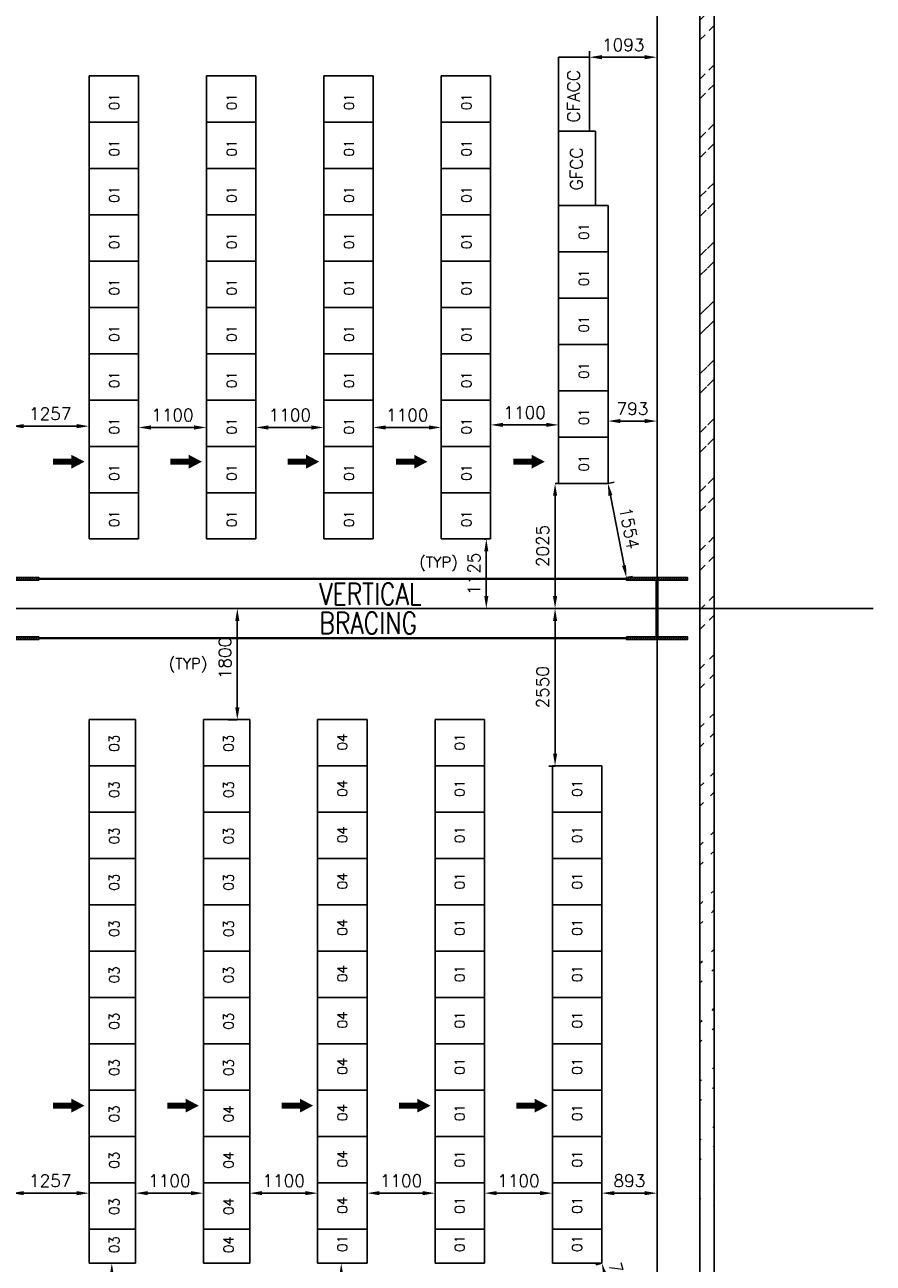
# Model space of a CAD drawing. Extents: x 361682 to 759535, y 756798 to 1113679.
# Tile 49 of 80: x 578193 to 591927, y 963959 to 984009. Entities that reach past the tile are written whole.
import ezdxf

# ---------------------------------------------------------------- set-up
doc = ezdxf.new("R2010")
doc.units = 0
doc.header["$LTSCALE"] = 700
doc.header["$MEASUREMENT"] = 0
doc.header["$PDMODE"] = 2
doc.header["$PDSIZE"] = -1
doc.linetypes.add('CENTER', pattern=[2, 1.25, -0.25, 0.25, -0.25])
doc.layers.get('0').update_dxf_attribs({"linetype": 'CONTINUOUS'})
doc.layers.get('DEFPOINTS').update_dxf_attribs({"linetype": 'CONTINUOUS'})
for name, color, linetype in [('BRACING', 7, 'CONTINUOUS'), ('CEN', 2, 'CENTER'), ('COL', 1, 'CONTINUOUS'), ('DIM', 4, 'CONTINUOUS'), ('GRID', 9, 'CONTINUOUS'), ('PNL', 6, 'CONTINUOUS'), ('PNLDIM', 6, 'CONTINUOUS'), ('PNLTXT', 2, 'CONTINUOUS'), ('TEXT', 4, 'CONTINUOUS'), ('WALL', 7, 'CONTINUOUS')]:
    doc.layers.add(name, color=color, linetype=linetype)
doc.styles.add('ROMANS', font='romans.shx')
doc.dimstyles.new('STANDARD$0', dxfattribs={"dimtxt": 200, "dimasz": 200, "dimexe": 0, "dimexo": 100, "dimgap": 100, "dimtad": 1, "dimdec": 0, "dimzin": 0, "dimdsep": 46, "dimtxsty": 'ROMANS', "dimcen": 0.09, "dimclrd": 256, "dimclre": 256, "dimclrt": 256, "dimadec": 0, "dimazin": 0, "dimtfac": 1, "dimtdec": 0, "dimtmove": 0, "dimatfit": 3, "dimfxl": 1, "dimtolj": 1, "dimtzin": 0, "dimlwd": -1, "dimlwe": -1, "dimarcsym": 0})

# ---------------------------------------------------------------- blocks, each defined once
blk = doc.blocks.new('*D1947')
at = {"layer": 'DEFPOINTS', "color": 0, "transparency": 16777216}
for p in [(587534, 965094), (588427, 965094), (588427, 964794)]:
    blk.add_point(p, dxfattribs=at)
at = {"layer": 'PNLDIM', "transparency": 16777216}
for p, q in [((587534, 965194), (587534, 965094)), ((587734, 965094), (588227, 965094)), ((588427, 964894), (588427, 965094))]:
    blk.add_line(p, q, dxfattribs=at)
for points in [[(587734, 965127), (587734, 965061), (587534, 965094)], [(588227, 965127), (588227, 965061), (588427, 965094)]]:
    blk.add_solid(points, dxfattribs=at)
at = {"layer": 'PNLDIM', "transparency": 16777216, "insert": (587980, 965294), "char_height": 200, "attachment_point": 5, "style": 'ROMANS'}
blk.add_mtext('\\A1;893', dxfattribs=at)
blk = doc.blocks.new('*D1948')
at = {"layer": 'DEFPOINTS', "color": 0, "transparency": 16777216}
for p in [(585634, 965094), (585634, 965094), (586734, 965094)]:
    blk.add_point(p, dxfattribs=at)
at = {"layer": 'PNLDIM', "transparency": 16777216}
for p, q in [((585634, 965194), (585634, 965094)), ((586534, 965094), (585834, 965094)), ((586734, 965194), (586734, 965094))]:
    blk.add_line(p, q, dxfattribs=at)
for points in [[(585834, 965127), (585834, 965061), (585634, 965094)], [(586534, 965127), (586534, 965061), (586734, 965094)]]:
    blk.add_solid(points, dxfattribs=at)
at = {"layer": 'PNLDIM', "transparency": 16777216, "insert": (586184, 965294), "char_height": 200, "attachment_point": 5, "style": 'ROMANS'}
blk.add_mtext('\\A1;1100', dxfattribs=at)
blk = doc.blocks.new('*D1949')
at = {"layer": 'DEFPOINTS', "color": 0, "transparency": 16777216}
for p in [(583734, 965094), (583734, 965094), (584834, 965094)]:
    blk.add_point(p, dxfattribs=at)
at = {"layer": 'PNLDIM', "transparency": 16777216}
for p, q in [((583734, 965194), (583734, 965094)), ((584634, 965094), (583934, 965094)), ((584834, 965194), (584834, 965094))]:
    blk.add_line(p, q, dxfattribs=at)
for points in [[(583934, 965127), (583934, 965061), (583734, 965094)], [(584634, 965127), (584634, 965061), (584834, 965094)]]:
    blk.add_solid(points, dxfattribs=at)
at = {"layer": 'PNLDIM', "transparency": 16777216, "insert": (584284, 965294), "char_height": 200, "attachment_point": 5, "style": 'ROMANS'}
blk.add_mtext('\\A1;1100', dxfattribs=at)
blk = doc.blocks.new('*D1950')
at = {"layer": 'DEFPOINTS', "color": 0, "transparency": 16777216}
for p in [(581834, 965094), (581834, 965094), (582934, 965094)]:
    blk.add_point(p, dxfattribs=at)
at = {"layer": 'PNLDIM', "transparency": 16777216}
for p, q in [((581834, 965194), (581834, 965094)), ((582734, 965094), (582034, 965094)), ((582934, 965194), (582934, 965094))]:
    blk.add_line(p, q, dxfattribs=at)
for points in [[(582034, 965127), (582034, 965061), (581834, 965094)], [(582734, 965127), (582734, 965061), (582934, 965094)]]:
    blk.add_solid(points, dxfattribs=at)
at = {"layer": 'PNLDIM', "transparency": 16777216, "insert": (582384, 965294), "char_height": 200, "attachment_point": 5, "style": 'ROMANS'}
blk.add_mtext('\\A1;1100', dxfattribs=at)
blk = doc.blocks.new('*D1951')
at = {"layer": 'DEFPOINTS', "color": 0, "transparency": 16777216}
for p in [(579984, 965094), (579984, 965094), (581084, 965094)]:
    blk.add_point(p, dxfattribs=at)
at = {"layer": 'PNLDIM', "transparency": 16777216}
for p, q in [((579984, 965194), (579984, 965094)), ((580884, 965094), (580184, 965094)), ((581084, 965194), (581084, 965094))]:
    blk.add_line(p, q, dxfattribs=at)
for points in [[(580184, 965127), (580184, 965061), (579984, 965094)], [(580884, 965127), (580884, 965061), (581084, 965094)]]:
    blk.add_solid(points, dxfattribs=at)
at = {"layer": 'PNLDIM', "transparency": 16777216, "insert": (580534, 965294), "char_height": 200, "attachment_point": 5, "style": 'ROMANS'}
blk.add_mtext('\\A1;1100', dxfattribs=at)
blk = doc.blocks.new('*D1952')
at = {"layer": 'DEFPOINTS', "color": 0, "transparency": 16777216}
for p in [(577977, 965094), (579234, 965094), (577977, 964865)]:
    blk.add_point(p, dxfattribs=at)
at = {"layer": 'PNLDIM', "transparency": 16777216}
for p, q in [((577977, 964965), (577977, 965094)), ((579034, 965094), (578177, 965094)), ((579234, 965194), (579234, 965094))]:
    blk.add_line(p, q, dxfattribs=at)
for points in [[(578177, 965127), (578177, 965061), (577977, 965094)], [(579034, 965127), (579034, 965061), (579234, 965094)]]:
    blk.add_solid(points, dxfattribs=at)
at = {"layer": 'PNLDIM', "transparency": 16777216, "insert": (578605, 965294), "char_height": 200, "attachment_point": 5, "style": 'ROMANS'}
blk.add_mtext('\\A1;1257', dxfattribs=at)
blk = doc.blocks.new('*D1953')
at = {"layer": 'DEFPOINTS', "color": 0, "transparency": 16777216}
for p in [(587634, 977594), (587634, 977594), (588427, 977369)]:
    blk.add_point(p, dxfattribs=at)
at = {"layer": 'PNLDIM', "transparency": 16777216}
for p, q in [((587634, 977694), (587634, 977594)), ((588227, 977594), (587834, 977594)), ((588427, 977469), (588427, 977594))]:
    blk.add_line(p, q, dxfattribs=at)
for points in [[(587834, 977627), (587834, 977560), (587634, 977594)], [(588227, 977627), (588227, 977560), (588427, 977594)]]:
    blk.add_solid(points, dxfattribs=at)
at = {"layer": 'PNLDIM', "transparency": 16777216, "insert": (588030, 977794), "char_height": 200, "attachment_point": 5, "style": 'ROMANS'}
blk.add_mtext('\\A1;793', dxfattribs=at)
blk = doc.blocks.new('*D1954')
at = {"layer": 'DEFPOINTS', "color": 0, "transparency": 16777216}
for p in [(586834, 977764), (585734, 977532), (585734, 977398)]:
    blk.add_point(p, dxfattribs=at)
at = {"layer": 'PNLDIM', "transparency": 16777216}
for p, q in [((586834, 977664), (586834, 977532)), ((585734, 977498), (585734, 977532)), ((586634, 977532), (585934, 977532))]:
    blk.add_line(p, q, dxfattribs=at)
for points in [[(585934, 977565), (585934, 977499), (585734, 977532)], [(586634, 977565), (586634, 977499), (586834, 977532)]]:
    blk.add_solid(points, dxfattribs=at)
at = {"layer": 'PNLDIM', "transparency": 16777216, "insert": (586284, 977732), "char_height": 200, "attachment_point": 5, "style": 'ROMANS'}
blk.add_mtext('\\A1;1100', dxfattribs=at)
blk = doc.blocks.new('*D1955')
at = {"layer": 'DEFPOINTS', "color": 0, "transparency": 16777216}
for p in [(583834, 977490), (583834, 977490), (584934, 977490)]:
    blk.add_point(p, dxfattribs=at)
at = {"layer": 'PNLDIM', "transparency": 16777216}
for p, q in [((583834, 977590), (583834, 977490)), ((584734, 977490), (584034, 977490)), ((584934, 977590), (584934, 977490))]:
    blk.add_line(p, q, dxfattribs=at)
for points in [[(584034, 977523), (584034, 977456), (583834, 977490)], [(584734, 977523), (584734, 977456), (584934, 977490)]]:
    blk.add_solid(points, dxfattribs=at)
at = {"layer": 'PNLDIM', "transparency": 16777216, "insert": (584384, 977690), "char_height": 200, "attachment_point": 5, "style": 'ROMANS'}
blk.add_mtext('\\A1;1100', dxfattribs=at)
blk = doc.blocks.new('*D1956')
at = {"layer": 'DEFPOINTS', "color": 0, "transparency": 16777216}
for p in [(581934, 977490), (581934, 977490), (583034, 977490)]:
    blk.add_point(p, dxfattribs=at)
at = {"layer": 'PNLDIM', "transparency": 16777216}
for p, q in [((581934, 977590), (581934, 977490)), ((582834, 977490), (582134, 977490)), ((583034, 977590), (583034, 977490))]:
    blk.add_line(p, q, dxfattribs=at)
for points in [[(582134, 977523), (582134, 977456), (581934, 977490)], [(582834, 977523), (582834, 977456), (583034, 977490)]]:
    blk.add_solid(points, dxfattribs=at)
at = {"layer": 'PNLDIM', "transparency": 16777216, "insert": (582484, 977690), "char_height": 200, "attachment_point": 5, "style": 'ROMANS'}
blk.add_mtext('\\A1;1100', dxfattribs=at)
blk = doc.blocks.new('*D1957')
at = {"layer": 'DEFPOINTS', "color": 0, "transparency": 16777216}
for p in [(580034, 977490), (580034, 977490), (581134, 977490)]:
    blk.add_point(p, dxfattribs=at)
at = {"layer": 'PNLDIM', "transparency": 16777216}
for p, q in [((580034, 977590), (580034, 977490)), ((580934, 977490), (580234, 977490)), ((581134, 977590), (581134, 977490))]:
    blk.add_line(p, q, dxfattribs=at)
for points in [[(580234, 977523), (580234, 977456), (580034, 977490)], [(580934, 977523), (580934, 977456), (581134, 977490)]]:
    blk.add_solid(points, dxfattribs=at)
at = {"layer": 'PNLDIM', "transparency": 16777216, "insert": (580584, 977690), "char_height": 200, "attachment_point": 5, "style": 'ROMANS'}
blk.add_mtext('\\A1;1100', dxfattribs=at)
blk = doc.blocks.new('*D1958')
at = {"layer": 'DEFPOINTS', "color": 0, "transparency": 16777216}
for p in [(577977, 977511), (577977, 977511), (579234, 977490)]:
    blk.add_point(p, dxfattribs=at)
at = {"layer": 'PNLDIM', "transparency": 16777216}
for p, q in [((577977, 977611), (577977, 977511)), ((579034, 977511), (578177, 977511)), ((579234, 977590), (579234, 977511))]:
    blk.add_line(p, q, dxfattribs=at)
for points in [[(578177, 977545), (578177, 977478), (577977, 977511)], [(579034, 977545), (579034, 977478), (579234, 977511)]]:
    blk.add_solid(points, dxfattribs=at)
at = {"layer": 'PNLDIM', "transparency": 16777216, "insert": (578605, 977711), "char_height": 200, "attachment_point": 5, "style": 'ROMANS'}
blk.add_mtext('\\A1;1257', dxfattribs=at)
blk = doc.blocks.new('*D1959')
at = {"layer": 'DEFPOINTS', "color": 0, "transparency": 16777216}
for p in [(586527, 974559), (586777, 974559), (586777, 972009)]:
    blk.add_point(p, dxfattribs=at)
at = {"layer": 'PNLDIM', "transparency": 16777216}
for p, q in [((586627, 974559), (586777, 974559)), ((586777, 972209), (586777, 974359)), ((586677, 972009), (586777, 972009))]:
    blk.add_line(p, q, dxfattribs=at)
for points in [[(586744, 974359), (586810, 974359), (586777, 974559)], [(586744, 972209), (586810, 972209), (586777, 972009)]]:
    blk.add_solid(points, dxfattribs=at)
at = {"layer": 'PNLDIM', "transparency": 16777216, "insert": (586577, 973284), "char_height": 200, "attachment_point": 5, "rotation": 90, "style": 'ROMANS'}
blk.add_mtext('\\A1;2550', dxfattribs=at)
blk = doc.blocks.new('*D1960')
at = {"layer": 'DEFPOINTS', "color": 0, "transparency": 16777216}
for p in [(581180, 974559), (581633, 974559), (581387, 972759)]:
    blk.add_point(p, dxfattribs=at)
at = {"layer": 'PNLDIM', "transparency": 16777216}
for p, q in [((581280, 974559), (581633, 974559)), ((581633, 972959), (581633, 974359)), ((581487, 972759), (581633, 972759))]:
    blk.add_line(p, q, dxfattribs=at)
for points in [[(581600, 974359), (581667, 974359), (581633, 974559)], [(581600, 972959), (581667, 972959), (581633, 972759)]]:
    blk.add_solid(points, dxfattribs=at)
at = {"layer": 'PNLDIM', "transparency": 16777216, "insert": (581433, 973759), "char_height": 200, "attachment_point": 5, "rotation": 90, "style": 'ROMANS'}
blk.add_mtext('\\A1;1800', dxfattribs=at)
blk = doc.blocks.new('*D1961')
at = {"layer": 'DEFPOINTS', "color": 0, "transparency": 16777216}
for p in [(583369, 963959), (583316, 962559), (583489, 962559)]:
    blk.add_point(p, dxfattribs=at)
at = {"layer": 'PNLDIM', "transparency": 16777216}
for p, q in [((583269, 963959), (583316, 963959)), ((583316, 963759), (583316, 962759)), ((583389, 962559), (583316, 962559))]:
    blk.add_line(p, q, dxfattribs=at)
for points in [[(583283, 963759), (583349, 963759), (583316, 963959)], [(583283, 962759), (583349, 962759), (583316, 962559)]]:
    blk.add_solid(points, dxfattribs=at)
at = {"layer": 'PNLDIM', "transparency": 16777216, "insert": (583116, 963259), "char_height": 200, "attachment_point": 5, "rotation": 90, "style": 'ROMANS'}
blk.add_mtext('\\A1;1400', dxfattribs=at)
blk = doc.blocks.new('*D1962')
at = {"layer": 'DEFPOINTS', "color": 0, "transparency": 16777216}
for p in [(587534, 963959), (587534, 963959), (587732, 963259)]:
    blk.add_point(p, dxfattribs=at)
at = {"layer": 'PNLDIM', "transparency": 16777216}
for p, q in [((587438, 963932), (587534, 963959)), ((587677, 963452), (587588, 963767)), ((587636, 963232), (587732, 963259))]:
    blk.add_line(p, q, dxfattribs=at)
for points in [[(587620, 963776), (587556, 963758), (587534, 963959)], [(587709, 963461), (587645, 963443), (587732, 963259)]]:
    blk.add_solid(points, dxfattribs=at)
at = {"layer": 'PNLDIM', "transparency": 16777216, "insert": (587808, 963724), "char_height": 200, "attachment_point": 5, "rotation": 285.7939, "style": 'ROMANS'}
blk.add_mtext('\\A1;727', dxfattribs=at)
blk = doc.blocks.new('*D1617')
at = {"layer": 'DEFPOINTS', "color": 0, "transparency": 16777216}
for p in [(587334, 983484), (588427, 983484), (588427, 983484)]:
    blk.add_point(p, dxfattribs=at)
at = {"layer": 'PNLDIM', "transparency": 16777216}
for p, q in [((587334, 983584), (587334, 983484)), ((587534, 983484), (588227, 983484)), ((588427, 983584), (588427, 983484))]:
    blk.add_line(p, q, dxfattribs=at)
for points in [[(587534, 983518), (587534, 983451), (587334, 983484)], [(588227, 983518), (588227, 983451), (588427, 983484)]]:
    blk.add_solid(points, dxfattribs=at)
at = {"layer": 'PNLDIM', "transparency": 16777216, "insert": (587880, 983684), "char_height": 200, "attachment_point": 5, "style": 'ROMANS'}
blk.add_mtext('\\A1;1093', dxfattribs=at)
blk = doc.blocks.new('*D1704')
at = {"layer": 'DEFPOINTS', "color": 0, "transparency": 16777216}
for p in [(579584, 963959), (579602, 962559), (579809, 962559)]:
    blk.add_point(p, dxfattribs=at)
at = {"layer": 'PNLDIM', "transparency": 16777216}
for p, q in [((579684, 963959), (579602, 963959)), ((579602, 963759), (579602, 962759)), ((579709, 962559), (579602, 962559))]:
    blk.add_line(p, q, dxfattribs=at)
for points in [[(579568, 963759), (579635, 963759), (579602, 963959)], [(579568, 962759), (579635, 962759), (579602, 962559)]]:
    blk.add_solid(points, dxfattribs=at)
at = {"layer": 'PNLDIM', "transparency": 16777216, "insert": (579402, 963259), "char_height": 200, "attachment_point": 5, "rotation": 90, "style": 'ROMANS'}
blk.add_mtext('\\A1;1400', dxfattribs=at)
blk = doc.blocks.new('*D1705')
at = {"layer": 'DEFPOINTS', "color": 0, "transparency": 16777216}
for p in [(579584, 963959), (579602, 962559), (579809, 962559)]:
    blk.add_point(p, dxfattribs=at)
at = {"layer": 'PNLDIM', "transparency": 16777216}
for p, q in [((579684, 963959), (579602, 963959)), ((579602, 963759), (579602, 962759)), ((579709, 962559), (579602, 962559))]:
    blk.add_line(p, q, dxfattribs=at)
for points in [[(579568, 963759), (579635, 963759), (579602, 963959)], [(579568, 962759), (579635, 962759), (579602, 962559)]]:
    blk.add_solid(points, dxfattribs=at)
at = {"layer": 'PNLDIM', "transparency": 16777216, "insert": (579402, 963259), "char_height": 200, "attachment_point": 5, "rotation": 90, "style": 'ROMANS'}
blk.add_mtext('\\A1;1400', dxfattribs=at)
blk = doc.blocks.new('*D1863')
at = {"layer": 'DEFPOINTS', "color": 0, "transparency": 16777216}
for p in [(585734, 975684), (585527, 974559), (585664, 974559)]:
    blk.add_point(p, dxfattribs=at)
at = {"layer": 'PNLDIM', "transparency": 16777216}
for p, q in [((585634, 975684), (585664, 975684)), ((585664, 975484), (585664, 974759)), ((585627, 974559), (585664, 974559))]:
    blk.add_line(p, q, dxfattribs=at)
for points in [[(585631, 975484), (585697, 975484), (585664, 975684)], [(585631, 974759), (585697, 974759), (585664, 974559)]]:
    blk.add_solid(points, dxfattribs=at)
at = {"layer": 'PNLDIM', "transparency": 16777216, "insert": (585464, 975122), "char_height": 200, "attachment_point": 5, "rotation": 90, "style": 'ROMANS'}
blk.add_mtext('\\A1;1125', dxfattribs=at)
blk = doc.blocks.new('*D1864')
at = {"layer": 'DEFPOINTS', "color": 0, "transparency": 16777216}
for p in [(587634, 976584), (587634, 976584), (587932, 975059)]:
    blk.add_point(p, dxfattribs=at)
at = {"layer": 'PNLDIM', "transparency": 16777216}
for p, q in [((587732, 976604), (587634, 976584)), ((587893, 975256), (587672, 976388)), ((588030, 975079), (587932, 975059))]:
    blk.add_line(p, q, dxfattribs=at)
for points in [[(587705, 976395), (587639, 976382), (587634, 976584)], [(587926, 975262), (587861, 975249), (587932, 975059)]]:
    blk.add_solid(points, dxfattribs=at)
at = {"layer": 'PNLDIM', "transparency": 16777216, "insert": (587979, 975860), "char_height": 200, "attachment_point": 5, "rotation": 281.0568, "style": 'ROMANS'}
blk.add_mtext('\\A1;1554', dxfattribs=at)
blk = doc.blocks.new('*D1868')
at = {"layer": 'DEFPOINTS', "color": 0, "transparency": 16777216}
for p in [(587234, 976584), (586777, 974559), (587234, 974559)]:
    blk.add_point(p, dxfattribs=at)
at = {"layer": 'PNLDIM', "transparency": 16777216}
for p, q in [((587134, 976584), (586777, 976584)), ((586777, 976384), (586777, 974759)), ((587134, 974559), (586777, 974559))]:
    blk.add_line(p, q, dxfattribs=at)
for points in [[(586744, 976384), (586810, 976384), (586777, 976584)], [(586744, 974759), (586810, 974759), (586777, 974559)]]:
    blk.add_solid(points, dxfattribs=at)
at = {"layer": 'PNLDIM', "transparency": 16777216, "insert": (586577, 975572), "char_height": 200, "attachment_point": 5, "rotation": 90, "style": 'ROMANS'}
blk.add_mtext('\\A1;2025', dxfattribs=at)
blk = doc.blocks.new('A$C459100B9')
at = {"layer": 'COL'}
h = blk.add_hatch(dxfattribs=at)
h.set_pattern_fill('ANSI31', color=256, scale=200, angle=180, style=0)
h.set_pattern_definition([(225, (-560004.63, -115195.517), (17.6776695, -17.6776695), [])])
h.paths.add_polyline_path([(495, 500), (0, 500), (0, 460), (14, 460), (495, 460)])
h.paths.add_polyline_path([(0, 500), (-495, 500), (-495, 460), (0, 460)])
h.paths.add_polyline_path([(14, 460), (0, 460), (0, 0), (14, 0)])
h.paths.add_polyline_path([(0, 460), (-14, 460), (-14, 0), (0, 0)])
h.paths.add_polyline_path([(14, 0), (0, 0), (0, -460), (14, -460)])
h.paths.add_polyline_path([(0, 0), (-14, 0), (-14, -460), (0, -460)])
h.paths.add_polyline_path([(495, -460), (0, -460), (0, -500), (495, -500)])
h.paths.add_polyline_path([(0, -460), (-14, -460), (-495, -460), (-495, -500), (0, -500)])
at = {"layer": 'CEN'}
for p, q in [((0, 500), (0, -500)), ((192, 0), (-192, 0))]:
    blk.add_line(p, q, dxfattribs=at)
at = {"layer": 'COL'}
for points in [[(-495, 500), (495, 500), (495, 460), (-495, 460)], [(-14, 460), (14, 460), (14, -460), (-14, -460)], [(-495, -460), (495, -460), (495, -500), (-495, -500)]]:
    blk.add_lwpolyline(points, close=True, dxfattribs=at)
blk = doc.blocks.new('A$C021D3BAE')
at = {"layer": 'DIM'}
blk.add_blockref('A$C459100B9', (0, 0), dxfattribs=at)

msp = doc.modelspace()

# ---------------------------------------------------------------- hatches: boundary and pattern name
h = msp.add_hatch()
h.set_pattern_fill('ANSI32', color=256, scale=1800, style=0)
h.set_pattern_definition([(45, (407461.04, 814834.2), (-477.297, 477.297), []), (45, (407779.2, 814834.2), (-477.297, 477.297), [])])
edge = h.paths.add_edge_path()
edge.add_line((589121.8, 963194.5), (589121.8, 995194.5))
edge.add_line((589351.8, 963424.5), (589351.8, 995424.5))

# ---------------------------------------------------------------- linework, layer by layer
at = {"layer": 'BRACING', "const_width": 40}
for points in [[(578421.8, 975039.5), (587931.8, 975039.5)], [(578421.8, 974079.5), (587931.8, 974079.5)]]:
    msp.add_lwpolyline(points, dxfattribs=at)
at = {"layer": 'GRID'}
for p, q in [((588426.8, 931735), (588426.8, 997057.2)), ((591926.8, 974559.5), (551626.8, 974559.5))]:
    msp.add_line(p, q, dxfattribs=at)
at = {"layer": 'PNL', "color": 2}
for p, q in [((586833.8, 983484.5), (587333.8, 983484.5)), ((586833.8, 982284.5), (586833.8, 983484.5)), ((587333.8, 982284.5), (587333.8, 983484.5)), ((580033.8, 983184.5), (579233.8, 983184.5)), ((579233.8, 975684.5), (579233.8, 983184.5)), ((580033.8, 975684.5), (580033.8, 983184.5)), ((581933.8, 983184.5), (581133.8, 983184.5)), ((581133.8, 975684.5), (581133.8, 983184.5)), ((581933.8, 975684.5), (581933.8, 983184.5)), ((583833.8, 983184.5), (583033.8, 983184.5)), ((583033.8, 975684.5), (583033.8, 983184.5)), ((583833.8, 975684.5), (583833.8, 983184.5)), ((585733.8, 983184.5), (584933.8, 983184.5)), ((584933.8, 975684.5), (584933.8, 983184.5)), ((585733.8, 975684.5), (585733.8, 983184.5)), ((580033.8, 982434.5), (579233.8, 982434.5)), ((581933.8, 982434.5), (581133.8, 982434.5)), ((583833.8, 982434.5), (583033.8, 982434.5)), ((585733.8, 982434.5), (584933.8, 982434.5)), ((586833.8, 982284.5), (587333.8, 982284.5)), ((587333.8, 982284.5), (586833.8, 982284.5)), ((586833.8, 982284.5), (587433.8, 982284.5)), ((586833.8, 981084.5), (586833.8, 982284.5)), ((587433.8, 981084.5), (587433.8, 982284.5)), ((580033.8, 981684.5), (579233.8, 981684.5)), ((581933.8, 981684.5), (581133.8, 981684.5)), ((583833.8, 981684.5), (583033.8, 981684.5)), ((585733.8, 981684.5), (584933.8, 981684.5)), ((586833.8, 981084.5), (586833.8, 976584.5)), ((587633.8, 981084.5), (586833.8, 981084.5)), ((586833.8, 981084.5), (587433.8, 981084.5)), ((587633.8, 976584.5), (587633.8, 981084.5)), ((580033.8, 980934.5), (579233.8, 980934.5)), ((581933.8, 980934.5), (581133.8, 980934.5)), ((583833.8, 980934.5), (583033.8, 980934.5)), ((585733.8, 980934.5), (584933.8, 980934.5)), ((587633.8, 980334.5), (586833.8, 980334.5)), ((586833.8, 980334.5), (587433.8, 980334.5)), ((580033.8, 980184.5), (579233.8, 980184.5)), ((581933.8, 980184.5), (581133.8, 980184.5)), ((583833.8, 980184.5), (583033.8, 980184.5)), ((585733.8, 980184.5), (584933.8, 980184.5)), ((587633.8, 979584.5), (586833.8, 979584.5)), ((580033.8, 979434.5), (579233.8, 979434.5)), ((581933.8, 979434.5), (581133.8, 979434.5)), ((583833.8, 979434.5), (583033.8, 979434.5)), ((585733.8, 979434.5), (584933.8, 979434.5)), ((580033.8, 978684.5), (579233.8, 978684.5)), ((581933.8, 978684.5), (581133.8, 978684.5)), ((583833.8, 978684.5), (583033.8, 978684.5)), ((585733.8, 978684.5), (584933.8, 978684.5)), ((587633.8, 978834.5), (586833.8, 978834.5)), ((587633.8, 978084.5), (586833.8, 978084.5)), ((580033.8, 977934.5), (579233.8, 977934.5)), ((581933.8, 977934.5), (581133.8, 977934.5)), ((583833.8, 977934.5), (583033.8, 977934.5)), ((585733.8, 977934.5), (584933.8, 977934.5)), ((587633.8, 977334.5), (586833.8, 977334.5)), ((580033.8, 977184.5), (579233.8, 977184.5)), ((581933.8, 977184.5), (581133.8, 977184.5)), ((583833.8, 977184.5), (583033.8, 977184.5)), ((585733.8, 977184.5), (584933.8, 977184.5)), ((587633.8, 976584.5), (586833.8, 976584.5)), ((580033.8, 976434.5), (579233.8, 976434.5)), ((581933.8, 976434.5), (581133.8, 976434.5)), ((583833.8, 976434.5), (583033.8, 976434.5)), ((585733.8, 976434.5), (584933.8, 976434.5)), ((580033.8, 975684.5), (579233.8, 975684.5)), ((581933.8, 975684.5), (581133.8, 975684.5)), ((583833.8, 975684.5), (583033.8, 975684.5)), ((585733.8, 975684.5), (584933.8, 975684.5)), ((579233.8, 963959.5), (579233.8, 972759.5)), ((579983.8, 972759.5), (579233.8, 972759.5)), ((579983.8, 963959.5), (579983.8, 972759.5)), ((581083.8, 963959.5), (581083.8, 972759.5)), ((581833.8, 972759.5), (581083.8, 972759.5)), ((581833.8, 963959.5), (581833.8, 972759.5)), ((582933.8, 963959.5), (582933.8, 972759.5)), ((583733.8, 972759.5), (582933.8, 972759.5)), ((583733.8, 963959.5), (583733.8, 972759.5)), ((584833.8, 963959.5), (584833.8, 972759.5)), ((585633.8, 972759.5), (584833.8, 972759.5)), ((585633.8, 963959.5), (585633.8, 972759.5)), ((583733.8, 972009.5), (582933.8, 972009.5)), ((585633.8, 972009.5), (584833.8, 972009.5)), ((586733.8, 972009.5), (586733.8, 963959.5)), ((587533.8, 972009.5), (586733.8, 972009.5)), ((587533.8, 963959.5), (587533.8, 972009.5)), ((583733.8, 971259.5), (582933.8, 971259.5)), ((585633.8, 971259.5), (584833.8, 971259.5)), ((587533.8, 971259.5), (586733.8, 971259.5)), ((583733.8, 970509.5), (582933.8, 970509.5)), ((585633.8, 970509.5), (584833.8, 970509.5)), ((587533.8, 970509.5), (586733.8, 970509.5)), ((583733.8, 969759.5), (582933.8, 969759.5)), ((585633.8, 969759.5), (584833.8, 969759.5)), ((587533.8, 969759.5), (586733.8, 969759.5)), ((581833.8, 969009.5), (581083.8, 969009.5)), ((583733.8, 969009.5), (582933.8, 969009.5)), ((585633.8, 969009.5), (584833.8, 969009.5)), ((587533.8, 969009.5), (586733.8, 969009.5)), ((581833.8, 968259.5), (581083.8, 968259.5)), ((583733.8, 968259.5), (582933.8, 968259.5)), ((585633.8, 968259.5), (584833.8, 968259.5)), ((587533.8, 968259.5), (586733.8, 968259.5)), ((586733.8, 968259.5), (587333.8, 968259.5)), ((581833.8, 967509.5), (581083.8, 967509.5)), ((583733.8, 967509.5), (582933.8, 967509.5)), ((585633.8, 967509.5), (584833.8, 967509.5)), ((587533.8, 967509.5), (586733.8, 967509.5)), ((581833.8, 966759.5), (581083.8, 966759.5)), ((583733.8, 966759.5), (582933.8, 966759.5)), ((585633.8, 966759.5), (584833.8, 966759.5)), ((587533.8, 966759.5), (586733.8, 966759.5)), ((581833.8, 966009.5), (581083.8, 966009.5)), ((583733.8, 966009.5), (582933.8, 966009.5)), ((585633.8, 966009.5), (584833.8, 966009.5)), ((587533.8, 966009.5), (586733.8, 966009.5)), ((579983.8, 965259.5), (579233.8, 965259.5)), ((581833.8, 965259.5), (581083.8, 965259.5)), ((583733.8, 965259.5), (582933.8, 965259.5)), ((585633.8, 965259.5), (584833.8, 965259.5)), ((587533.8, 965259.5), (586733.8, 965259.5)), ((579983.8, 964509.5), (579233.8, 964509.5)), ((581833.8, 964509.5), (581083.8, 964509.5)), ((583733.8, 964509.5), (582933.8, 964509.5)), ((585633.8, 964509.5), (584833.8, 964509.5)), ((587533.8, 964509.5), (586733.8, 964509.5)), ((579983.8, 963959.5), (579233.8, 963959.5)), ((581833.8, 963959.5), (581083.8, 963959.5)), ((583733.8, 963959.5), (582933.8, 963959.5)), ((585633.8, 963959.5), (584833.8, 963959.5)), ((587533.8, 963959.5), (586733.8, 963959.5))]:
    msp.add_line(p, q, dxfattribs=at)
at = {"layer": 'PNL', "color": 3}
for p, q in [((579983.8, 972009.5), (579233.8, 972009.5)), ((579983.8, 971259.5), (579233.8, 971259.5)), ((579983.8, 970509.5), (579233.8, 970509.5)), ((579983.8, 969759.5), (579233.8, 969759.5)), ((579983.8, 969009.5), (579233.8, 969009.5)), ((579983.8, 968259.5), (579233.8, 968259.5)), ((579983.8, 967509.5), (579233.8, 967509.5)), ((579983.8, 966759.5), (579233.8, 966759.5)), ((579983.8, 966009.5), (579233.8, 966009.5))]:
    msp.add_line(p, q, dxfattribs=at)
at = {"layer": 'PNL'}
for p, q in [((581833.8, 972009.5), (581083.8, 972009.5)), ((581833.8, 971259.5), (581083.8, 971259.5)), ((581833.8, 970509.5), (581083.8, 970509.5)), ((581833.8, 969759.5), (581083.8, 969759.5))]:
    msp.add_line(p, q, dxfattribs=at)
at = {"layer": 'PNL', "color": 7}
for points in [[(579160.2, 976935.8, 0, 225, 0), (578946.9, 976935.8, 225, 225, 0)], [(581060.2, 976935.8, 0, 225, 0), (580846.9, 976935.8, 225, 225, 0)], [(582960.2, 976935.8, 0, 225, 0), (582746.9, 976935.8, 225, 225, 0)], [(584710.2, 976935.8, 0, 225, 0), (584496.9, 976935.8, 225, 225, 0)], [(586610.2, 976935.8, 0, 225, 0), (586396.9, 976935.8, 225, 225, 0)], [(579160.2, 966510.8, 0, 225, 0), (578946.9, 966510.8, 225, 225, 0)], [(581010.2, 966510.8, 0, 225, 0), (580796.9, 966510.8, 225, 225, 0)], [(582860.2, 966510.8, 0, 225, 0), (582646.9, 966510.8, 225, 225, 0)], [(584760.2, 966510.8, 0, 225, 0), (584546.9, 966510.8, 225, 225, 0)], [(586660.2, 966510.8, 0, 225, 0), (586446.9, 966510.8, 225, 225, 0)]]:
    msp.add_lwpolyline(points, format="xyseb", dxfattribs=at)
at = {"layer": 'PNL', "color": 7, "const_width": 100}
for points in [[(578946.9, 976935.8), (578649.7, 976935.8)], [(580846.9, 976935.8), (580549.7, 976935.8)], [(582746.9, 976935.8), (582449.7, 976935.8)], [(584496.9, 976935.8), (584199.7, 976935.8)], [(586396.9, 976935.8), (586099.7, 976935.8)], [(578946.9, 966510.8), (578649.7, 966510.8)], [(580796.9, 966510.8), (580499.7, 966510.8)], [(582646.9, 966510.8), (582349.7, 966510.8)], [(584546.9, 966510.8), (584249.7, 966510.8)], [(586446.9, 966510.8), (586149.7, 966510.8)]]:
    msp.add_lwpolyline(points, dxfattribs=at)
at = {"layer": 'WALL'}
for p, q in [((589351.8, 963439.5), (589351.8, 995439.5)), ((589121.8, 963209.5), (589121.8, 995209.5))]:
    msp.add_line(p, q, dxfattribs=at)

# ---------------------------------------------------------------- block references
for p in [(577926.8, 974559.5), (588426.8, 974559.5)]:
    msp.add_blockref('A$C021D3BAE', p)

# ---------------------------------------------------------------- texts
at = {"layer": 'PNLDIM', "color": 4, "lineweight": 25, "style": 'ROMANS'}
for p in [(584577, 975222), (580523.5, 973579.3)]:
    msp.add_text('(TYP)', height=175, dxfattribs=at).set_placement(p)
at = {"layer": 'PNLTXT', "color": 2, "style": 'ROMANS'}
for s, p in [('01', (579721.5, 982626.2)), ('01', (581621.5, 982626.2)), ('01', (583521.5, 982626.2)), ('01', (585421.5, 982626.2)), ('01', (579721.5, 981876.2)), ('01', (581621.5, 981876.2)), ('01', (583521.5, 981876.2)), ('01', (585421.5, 981876.2)), ('01', (579721.5, 981126.2)), ('01', (581621.5, 981126.2)), ('01', (583521.5, 981126.2)), ('01', (585421.5, 981126.2)), ('01', (587321.5, 980526.2)), ('01', (579721.5, 980376.2)), ('01', (581621.5, 980376.2)), ('01', (583521.5, 980376.2)), ('01', (585421.5, 980376.2)), ('01', (579721.5, 979626.2)), ('01', (581621.5, 979626.2)), ('01', (583521.5, 979626.2)), ('01', (585421.5, 979626.2)), ('01', (587321.5, 979776.2)), ('01', (587321.5, 979026.2)), ('01', (579721.5, 978876.2)), ('01', (581621.5, 978876.2)), ('01', (583521.5, 978876.2)), ('01', (585421.5, 978876.2)), ('01', (587321.5, 978276.2)), ('01', (579721.5, 978126.2)), ('01', (581621.5, 978126.2)), ('01', (583521.5, 978126.2)), ('01', (585421.5, 978126.2)), ('01', (587321.5, 977526.2)), ('01', (579721.5, 977376.2)), ('01', (581621.5, 977376.2)), ('01', (583521.5, 977376.2)), ('01', (585421.5, 977376.2)), ('01', (579721.5, 976626.2)), ('01', (581621.5, 976626.2)), ('01', (583521.5, 976626.2)), ('01', (585421.5, 976626.2)), ('01', (587321.5, 976776.2)), ('01', (579721.5, 975876.2)), ('01', (581621.5, 975876.2)), ('01', (583521.5, 975876.2)), ('01', (585421.5, 975876.2)), ('04', (583412.8, 972261)), ('01', (585312.8, 972261)), ('04', (583412.8, 971511)), ('01', (585312.8, 971511)), ('01', (587212.8, 971511)), ('04', (583412.8, 970761)), ('01', (585312.8, 970761)), ('01', (587212.8, 970761)), ('04', (583412.8, 970011)), ('01', (585312.8, 970011)), ('01', (587212.8, 970011)), ('04', (583412.8, 969261)), ('01', (585312.8, 969261)), ('01', (587212.8, 969261)), ('04', (583412.8, 968511)), ('01', (585312.8, 968511)), ('01', (587212.8, 968511)), ('04', (583412.8, 967761)), ('01', (585312.8, 967761)), ('01', (587212.8, 967761)), ('04', (583412.8, 967011)), ('01', (585312.8, 967011)), ('01', (587212.8, 967011)), ('04', (581571.5, 966240.9)), ('04', (583412.8, 966261)), ('01', (585312.8, 966261)), ('01', (587212.8, 966261)), ('04', (581571.5, 965490.9)), ('04', (583412.8, 965511)), ('01', (585312.8, 965511)), ('01', (587212.8, 965511)), ('04', (581571.5, 964740.9)), ('04', (583412.8, 964761)), ('01', (585312.8, 964761)), ('01', (587212.8, 964761)), ('04', (581571.5, 964121.9)), ('01', (583412.8, 964142)), ('01', (585312.8, 964142)), ('01', (587212.8, 964142))]:
    msp.add_text(s, height=160, rotation=90, dxfattribs=at).set_placement(p)
at = {"layer": 'PNLTXT', "color": 3, "style": 'ROMANS'}
for p in [(579721.5, 972240.9), (579721.5, 971490.9), (579721.5, 970740.9), (579721.5, 969990.9), (579721.5, 969240.9), (579721.5, 968490.9), (579721.5, 967740.9), (579721.5, 966990.9), (579721.5, 966240.9), (579721.5, 965490.9)]:
    msp.add_text('03', height=160, rotation=90, dxfattribs=at).set_placement(p)
at = {"layer": 'PNLTXT', "color": 6, "style": 'ROMANS'}
for p in [(581571.5, 972240.9), (581571.5, 971490.9), (581571.5, 970740.9), (581571.5, 969990.9), (581571.5, 969240.9), (581571.5, 968490.9), (581571.5, 967740.9), (581571.5, 966990.9), (579721.5, 964740.9), (579721.5, 964121.9)]:
    msp.add_text('03', height=160, rotation=90, dxfattribs=at).set_placement(p)
at = {"layer": 'PNLTXT', "color": 2, "ltscale": 1000, "insert": (586976.5, 982428), "char_height": 200, "width": 511.878, "attachment_point": 1, "rotation": 90, "style": 'ROMANS'}
msp.add_mtext('CFACC', dxfattribs=at)
at = {"layer": 'PNLTXT', "color": 2, "insert": (587022.7, 981328.5), "char_height": 200, "width": 511.878, "attachment_point": 1, "rotation": 90, "style": 'ROMANS'}
msp.add_mtext('GFCC', dxfattribs=at)
at = {"layer": 'TEXT', "insert": (582958.6, 974969.5), "char_height": 350, "width": 1838.557, "attachment_point": 1, "line_spacing_factor": 0.805714, "style": 'ROMANS'}
msp.add_mtext('{\\W0.8;VERTICAL BRACING}', dxfattribs=at)

# ---------------------------------------------------------------- dimensions: what is measured, and where the dimension line sits
at = {"layer": 'PNLDIM', "color": 7}
for base, p1, p2, angle, picture, middle in [((588426.8, 983484.5), (587333.8, 983484.5), (588426.8, 983484.5), 180, '*D1617', (587880.3, 983684.5)), ((577976.8, 977511.2), (579233.8, 977489.6), (577976.8, 977511.2), 180, '*D1958', (578605.3, 977711.2)), ((585733.8, 977531.8), (586833.8, 977763.8), (585733.8, 977397.9), 180, '*D1954', (586283.8, 977731.8)), ((587633.8, 977593.7), (588426.8, 977369.4), (587633.8, 977593.7), 180, '*D1953', (588030.3, 977793.7)), ((580033.8, 977489.6), (581133.8, 977489.6), (580033.8, 977489.6), 180, '*D1957', (580583.8, 977689.6)), ((581933.8, 977489.6), (583033.8, 977489.6), (581933.8, 977489.6), 180, '*D1956', (582483.8, 977689.6)), ((583833.8, 977489.6), (584933.8, 977489.6), (583833.8, 977489.6), 180, '*D1955', (584383.8, 977689.6)), ((586777, 974559.5), (586777, 972009.5), (586526.8, 974559.5), 90, '*D1959', (586577, 973284.5)), ((577976.8, 965094), (579233.8, 965094), (577976.8, 964865.4), 180, '*D1952', (578605.3, 965294)), ((579983.8, 965094), (581083.8, 965094), (579983.8, 965094), 180, '*D1951', (580533.8, 965294)), ((581833.8, 965094), (582933.8, 965094), (581833.8, 965094), 180, '*D1950', (582383.8, 965294)), ((583733.8, 965094), (584833.8, 965094), (583733.8, 965094), 180, '*D1949', (584283.8, 965294)), ((585633.8, 965094), (586733.8, 965094), (585633.8, 965094), 180, '*D1948', (586183.8, 965294)), ((588426.8, 965094), (587533.8, 965094), (588426.8, 964794), 180, '*D1947', (587980.3, 965294)), ((579601.6, 962559.5), (579583.8, 963959.5), (579808.6, 962559.5), 90, '*D1704', (579401.6, 963259.5)), ((579601.6, 962559.5), (579583.8, 963959.5), (579808.6, 962559.5), 90, '*D1705', (579401.6, 963259.5)), ((583316, 962559.5), (583369.2, 963959.5), (583489, 962559.5), 90, '*D1961', (583116, 963259.5))]:
    dim = msp.add_linear_dim(base=base, p1=p1, p2=p2, angle=angle, dimstyle='STANDARD$0', override={"dimfxl": 0.5, "dimarcsym": 2}, dxfattribs=at)
    dim.commit()
    dim.dimension.update_dxf_attribs({"geometry": picture, "text_midpoint": middle})
at = {"layer": 'PNLDIM', "color": 60}
dim = msp.add_linear_dim(base=(586777, 974559.5), p1=(587233.8, 976584.5), p2=(587233.8, 974559.5), angle=90, dimstyle='STANDARD$0', override={"dimfxl": 0.5, "dimarcsym": 2}, dxfattribs=at)
dim.commit()
dim.dimension.update_dxf_attribs({"geometry": '*D1868', "text_midpoint": (586577, 975572)})
at = {"layer": 'PNLDIM', "color": 7}
dim = msp.add_aligned_dim(p1=(587931.8, 975059.5), p2=(587633.8, 976584.5), distance=0, dimstyle='STANDARD$0', override={"dimfxl": 0.5, "dimarcsym": 2}, dxfattribs=at)
dim.commit()
dim.dimension.update_dxf_attribs({"geometry": '*D1864', "text_midpoint": (587979.1, 975860.4)})
for base, p1, p2, angle, picture, middle, dimtype in [((585664, 974559.5), (585733.8, 975684.5), (585526.8, 974559.5), 90, '*D1863', (585664, 975122), 160), ((581633.3, 974559.5), (581386.8, 972759.5), (581179.8, 974559.5), 90, '*D1960', (581633.3, 973759.5), 160), ((587533.8, 963959.5), (587731.8, 963259.5), (587533.8, 963959.5), 105.79393, '*D1962', (587615.9, 963669.4), 161)]:
    dim = msp.add_linear_dim(base=base, p1=p1, p2=p2, angle=angle, dimstyle='STANDARD$0', override={"dimfxl": 0.5, "dimarcsym": 2}, dxfattribs=at)
    dim.commit()
    dim.dimension.update_dxf_attribs({"geometry": picture, "text_midpoint": middle, "dimtype": dimtype})

doc.saveas('drawing.dxf')
